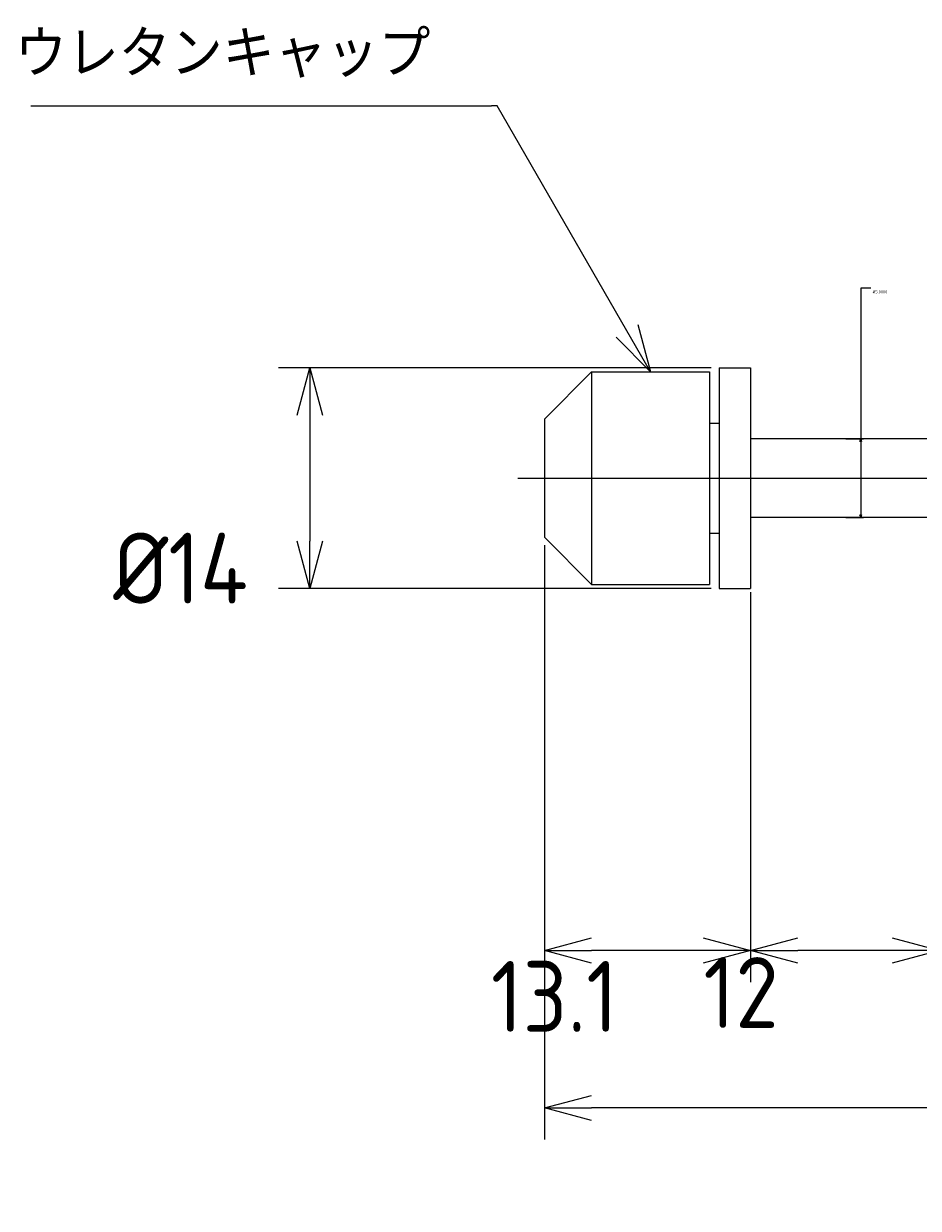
# Model space of a CAD drawing. Extents: x 93 to 321, y 122 to 214.
# Tile 2 of 3: x 187 to 244, y 139 to 214. Entities that reach past the tile are written whole.
import ezdxf

# ---------------------------------------------------------------- set-up
doc = ezdxf.new("R2010")
doc.units = 0
doc.linetypes.add('CENTER', pattern=[50.8, 31.75, -6.35, 6.35, -6.35])
doc.layers.get('0').update_dxf_attribs({"linetype": 'CONTINUOUS'})
doc.layers.get('DEFPOINTS').update_dxf_attribs({"linetype": 'CONTINUOUS'})
doc.layers.add('図形', color=7, linetype='CONTINUOUS')
doc.layers.add('寸法_文字', color=3, linetype='CONTINUOUS')
doc.styles.add('DIMENSION', font='isocp.shx', dxfattribs={"bigfont": 'bigfont.shx'})
doc.dimstyles.get("Standard").update_dxf_attribs({"dimtxt": 0.18, "dimasz": 0.18, "dimexe": 0.18, "dimexo": 0.0625, "dimgap": 0.09, "dimtad": 0, "dimtih": 1, "dimtoh": 1, "dimzin": 0, "dimcen": 0.09, "dimazin": 3, "dimtfac": 1, "dimtofl": 0, "dimtmove": 0, "dimatfit": 3})

# ---------------------------------------------------------------- blocks, each defined once
blk = doc.blocks.new('_OPEN30')
at = {"color": 0, "linetype": 'BYBLOCK'}
for p, q in [((-1, 0.268), (0, 0)), ((0, 0), (-1, -0.268)), ((0, 0), (-1, 0))]:
    blk.add_line(p, q, dxfattribs=at)
blk = doc.blocks.new('*D65')
at = {"layer": 'DEFPOINTS', "color": 0}
for p in [(233, 178.25), (245, 178), (233, 155)]:
    blk.add_point(p, dxfattribs=at)
at = {"layer": '寸法_文字', "color": 3}
for p, q in [((233, 177.75), (233, 153)), ((245, 177.5), (245, 153)), ((242, 155), (236, 155))]:
    blk.add_line(p, q, dxfattribs=at)
at = {"layer": '寸法_文字', "color": 3, "xscale": 3, "yscale": 3, "zscale": 3, "rotation": 180}
blk.add_blockref('_OPEN30', (233, 155), dxfattribs=at)
at = {"layer": '寸法_文字', "color": 3, "xscale": 3, "yscale": 3, "zscale": 3}
blk.add_blockref('_OPEN30', (245, 155), dxfattribs=at)
at = {"layer": '寸法_文字', "color": 3, "style": 'DIMENSION'}
blk.add_text('12', height=4.5, dxfattribs=at).set_placement((230.006, 150.082))
blk = doc.blocks.new('*D66')
at = {"layer": 'DEFPOINTS', "color": 0}
for p in [(219.9, 181.25), (233, 178.25), (219.9, 155)]:
    blk.add_point(p, dxfattribs=at)
at = {"layer": '寸法_文字', "color": 3}
for p, q in [((219.9, 180.75), (219.9, 153)), ((233, 177.75), (233, 153)), ((230, 155), (222.9, 155))]:
    blk.add_line(p, q, dxfattribs=at)
at = {"layer": '寸法_文字', "color": 3, "xscale": 3, "yscale": 3, "zscale": 3, "rotation": 180}
blk.add_blockref('_OPEN30', (219.9, 155), dxfattribs=at)
at = {"layer": '寸法_文字', "color": 3, "xscale": 3, "yscale": 3, "zscale": 3}
blk.add_blockref('_OPEN30', (233, 155), dxfattribs=at)
at = {"layer": '寸法_文字', "color": 3, "style": 'DIMENSION'}
blk.add_text('13.1', height=4.5, dxfattribs=at).set_placement((216.5, 149.835))
blk = doc.blocks.new('*D63')
at = {"layer": 'DEFPOINTS', "color": 0}
for p in [(219.9, 181.25), (308.1, 178), (219.9, 145)]:
    blk.add_point(p, dxfattribs=at)
at = {"layer": '寸法_文字', "color": 3}
for p, q in [((219.9, 180.75), (219.9, 143)), ((308.1, 177.5), (308.1, 143)), ((305.1, 145), (222.9, 145))]:
    blk.add_line(p, q, dxfattribs=at)
at = {"layer": '寸法_文字', "color": 3, "xscale": 3, "yscale": 3, "zscale": 3, "rotation": 180}
blk.add_blockref('_OPEN30', (219.9, 145), dxfattribs=at)
at = {"layer": '寸法_文字', "color": 3, "xscale": 3, "yscale": 3, "zscale": 3}
blk.add_blockref('_OPEN30', (308.1, 145), dxfattribs=at)
at = {"layer": '寸法_文字', "color": 3, "style": 'DIMENSION'}
blk.add_text('(88.2)', height=4.5, dxfattribs=at).set_placement((254, 140.035))
blk = doc.blocks.new('*D67')
at = {"layer": 'DEFPOINTS', "color": 0}
for p in [(231, 192), (205, 178), (231, 178)]:
    blk.add_point(p, dxfattribs=at)
at = {"layer": '寸法_文字', "color": 3}
for p, q in [((230.5, 192), (203, 192)), ((205, 189), (205, 181)), ((230.5, 178), (203, 178))]:
    blk.add_line(p, q, dxfattribs=at)
at = {"layer": '寸法_文字', "color": 3, "xscale": 3, "yscale": 3, "zscale": 3}
for p, rotation in [((205, 192), 90), ((205, 178), 270)]:
    blk.add_blockref('_OPEN30', p, dxfattribs=dict(at, rotation=rotation))
at = {"layer": '寸法_文字', "color": 3, "style": 'DIMENSION'}
blk.add_text('%%c14', height=4.5, dxfattribs=at).set_placement((192.5, 177.035))
blk = doc.blocks.new('*D73')
at = {"layer": 'DEFPOINTS', "color": 0}
for p in [(239, 187.5), (239, 182.5), (240, 182.5)]:
    blk.add_point(p, dxfattribs=at)
at = {"layer": '寸法_文字', "color": 0}
for p, q in [((240.636, 197.064), (240, 197.064)), ((240, 197.064), (240, 187.5)), ((239.063, 187.5), (240.18, 187.5)), ((240, 187.32), (240, 182.68)), ((239.063, 182.5), (240.18, 182.5))]:
    blk.add_line(p, q, dxfattribs=at)
at = {"layer": '寸法_文字', "color": 0, "xscale": 0.18, "yscale": 0.18, "zscale": 0.18}
for p, rotation in [((240, 187.5), 90), ((240, 182.5), 270)]:
    blk.add_blockref('_OPEN30', p, dxfattribs=dict(at, rotation=rotation))
at = {"layer": '寸法_文字', "color": 0, "style": 'DIMENSION'}
blk.add_text('%%c5.0000', height=0.18, dxfattribs=at).set_placement((240.762, 196.745))

msp = doc.modelspace()

# ---------------------------------------------------------------- linework, layer by layer
at = {"layer": '図形'}
for p, q in [((231, 192), (233, 192)), ((231, 192), (231, 178)), ((233, 192), (233, 178)), ((222.9, 191.75), (219.9, 188.75)), ((222.9, 191.75), (230.4, 191.75)), ((222.9, 191.75), (222.9, 178.25)), ((230.4, 191.75), (230.4, 178.25)), ((219.9, 188.75), (219.9, 181.25)), ((230.4, 188.5), (231, 188.5)), ((245, 187.5), (233, 187.5)), ((245, 182.5), (233, 182.5)), ((230.4, 181.5), (231, 181.5)), ((222.9, 178.25), (219.9, 181.25)), ((222.9, 178.25), (230.4, 178.25)), ((231, 178), (233, 178))]:
    msp.add_line(p, q, dxfattribs=at)
at = {"layer": '図形', "color": 3, "linetype": 'CENTER'}
msp.add_line((218.213, 185), (312.5, 185), dxfattribs=at)
at = {"layer": '寸法_文字', "linetype": 'BYBLOCK'}
msp.add_line((216.892, 208.651), (216.532, 208.651), dxfattribs=at)
for points in [[(187.278, 208.651), (216.532, 208.651)], [(225.15, 194.348), (216.892, 208.651)]]:
    msp.add_lwpolyline(points, dxfattribs=at)

# ---------------------------------------------------------------- block references
at = {"layer": '寸法_文字', "xscale": 3, "yscale": 3, "zscale": 3, "rotation": 300}
msp.add_blockref('_OPEN30', (226.65, 191.75), dxfattribs=at)

# ---------------------------------------------------------------- texts
at = {"layer": '寸法_文字', "style": 'DIMENSION'}
msp.add_text('ウレタンキャップ', height=3, dxfattribs=at).set_placement((186.258, 210.463))

# ---------------------------------------------------------------- dimensions: what is measured, and where the dimension line sits
at = {"layer": '寸法_文字'}
dim = msp.add_linear_dim(base=(240, 182.5), p1=(239, 187.5), p2=(239, 182.5), angle=90, text='%%c<>', dimstyle='Standard', override={"dimblk1": 'OPEN30', "dimblk2": 'OPEN30', "dimsah": 1, "dimtmove": 1}, dxfattribs=at)
dim.commit()
dim.dimension.update_dxf_attribs({"geometry": '*D73', "text_midpoint": (241.122, 197.064), "dimtype": 128})
dim = msp.add_linear_dim(base=(205, 178), p1=(231, 192), p2=(231, 178), angle=90, text='%%c<>', dimstyle='Standard', override={"dimblk1": 'OPEN30', "dimblk2": 'OPEN30', "dimsah": 1}, dxfattribs=at)
dim.commit()
dim.dimension.update_dxf_attribs({"geometry": '*D67', "text_midpoint": (201.5, 185), "dimtype": 128, "text_rotation": 90})
for base, p1, p2, picture, middle in [((219.9, 155), (233, 178.25), (219.9, 181.25), '*D66', (225.5, 157.8)), ((233, 155), (245, 178), (233, 178.25), '*D65', (239.006, 158.047))]:
    dim = msp.add_linear_dim(base=base, p1=p1, p2=p2, dimstyle='Standard', override={"dimblk1": 'OPEN30', "dimblk2": 'OPEN30', "dimsah": 1}, dxfattribs=at)
    dim.commit()
    dim.dimension.update_dxf_attribs({"geometry": picture, "text_midpoint": middle, "dimtype": 128})
dim = msp.add_linear_dim(base=(219.9, 145), p1=(308.1, 178), p2=(219.9, 181.25), text='(<>)', dimstyle='Standard', override={"dimblk1": 'OPEN30', "dimblk2": 'OPEN30', "dimsah": 1}, dxfattribs=at)
dim.commit()
dim.dimension.update_dxf_attribs({"geometry": '*D63', "text_midpoint": (263, 148), "dimtype": 128})

doc.saveas('drawing.dxf')
